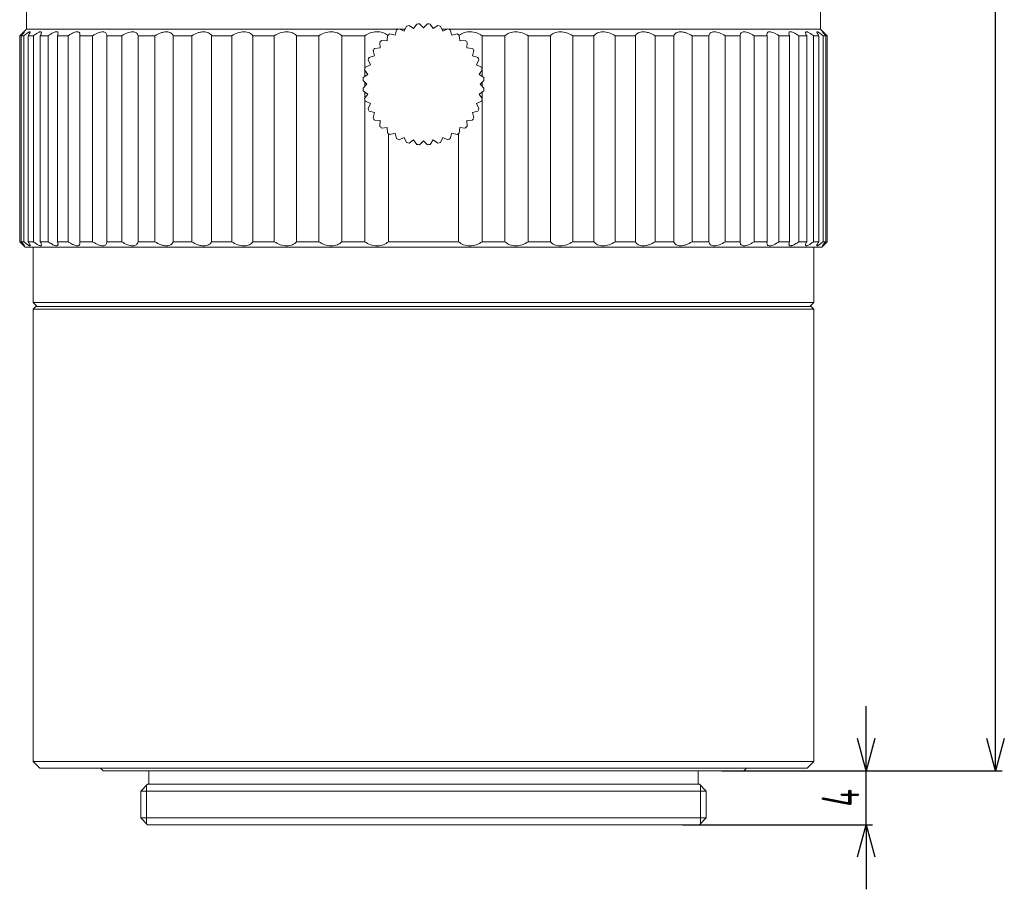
# Model space of a CAD drawing. Header units: millimetres. Extents: x 1005 to 1079, y -271 to -124.
# Tile 1 of 95: x 1006 to 1079, y -271 to -207. Entities that reach past the tile are written whole.
import ezdxf

# ---------------------------------------------------------------- set-up
doc = ezdxf.new("R2010")
doc.units = ezdxf.units.MM
doc.header["$LTSCALE"] = 16.335
doc.header["$PDMODE"] = 3
doc.header["$PDSIZE"] = 8
doc.layers.get('0').update_dxf_attribs({"linetype": 'CONTINUOUS'})
doc.layers.get('Defpoints').update_dxf_attribs({"linetype": 'CONTINUOUS'})
doc.layers.add('标注', color=7, linetype='CONTINUOUS', lineweight=9)
doc.styles.add('HZ', font='geniso', dxfattribs={"width": 0.7, "bigfont": 'hztxt'})
doc.dimstyles.new('ISO-25', dxfattribs={"dimscale": 0.8, "dimtxt": 3.5, "dimasz": 3, "dimexe": 0.6, "dimexo": 0.1, "dimtad": 1, "dimdec": 3, "dimdsep": 46, "dimtxsty": 'HZ', "dimblk": 'OPEN30', "dimcen": 2.5, "dimadec": 3, "dimazin": 2, "dimtm": 1e-09, "dimtfac": 1, "dimtdec": 3, "dimtmove": 0, "dimatfit": 3, "dimldrblk": 'OPEN30', "dimfxl": 1, "dimtolj": 1, "dimarcsym": 0})

# ---------------------------------------------------------------- blocks, each defined once
blk = doc.blocks.new('_Open30')
at = {"color": 0, "linetype": 'ByBlock', "lineweight": -2}
for p, q in [((-1, 0.268), (0, 0)), ((0, 0), (-1, -0.268)), ((0, 0), (-1, 0))]:
    blk.add_line(p, q, dxfattribs=at)
blk = doc.blocks.new('*D57')
at = {"layer": 'Defpoints', "color": 0}
for p in [(1065.512, -146.605), (1078.337, -146.605), (1057.925, -262.605)]:
    blk.add_point(p, dxfattribs=at)
at = {"layer": '标注', "color": 0, "lineweight": -2}
for p, q in [((1065.592, -146.605), (1078.817, -146.605)), ((1078.337, -260.205), (1078.337, -149.005)), ((1058.005, -262.605), (1078.817, -262.605))]:
    blk.add_line(p, q, dxfattribs=at)
at = {"layer": '标注', "color": 0, "linetype": 'ByBlock', "lineweight": -2, "xscale": 2.4, "yscale": 2.4, "zscale": 2.4}
for p, rotation in [((1078.337, -146.605), 90), ((1078.337, -262.605), 270)]:
    blk.add_blockref('_Open30', p, dxfattribs=dict(at, rotation=rotation))
at = {"layer": '标注', "color": 0, "insert": (1076.409, -204.605), "char_height": 2.8, "attachment_point": 5, "rotation": 90, "style": 'HZ'}
blk.add_mtext('\\A1;116', dxfattribs=at)
blk = doc.blocks.new('*D61')
at = {"layer": 'Defpoints', "color": 0}
for p in [(1057.925, -262.605), (1068.712, -262.605), (1054.995, -266.605)]:
    blk.add_point(p, dxfattribs=at)
at = {"layer": '标注', "color": 0, "lineweight": -2}
for p, q in [((1068.712, -260.205), (1068.712, -257.805)), ((1058.005, -262.605), (1069.192, -262.605)), ((1068.712, -266.605), (1068.712, -262.605)), ((1055.075, -266.605), (1069.192, -266.605)), ((1068.712, -269.005), (1068.712, -271.405))]:
    blk.add_line(p, q, dxfattribs=at)
at = {"layer": '标注', "color": 0, "linetype": 'ByBlock', "lineweight": -2, "xscale": 2.4, "yscale": 2.4, "zscale": 2.4}
for p, rotation in [((1068.712, -262.605), 270), ((1068.712, -266.605), 90)]:
    blk.add_blockref('_Open30', p, dxfattribs=dict(at, rotation=rotation))
at = {"layer": '标注', "color": 0, "insert": (1066.807, -264.605), "char_height": 2.8, "attachment_point": 5, "rotation": 90, "style": 'HZ'}
blk.add_mtext('\\A1;4', dxfattribs=at)

msp = doc.modelspace()

# ---------------------------------------------------------------- linework, layer by layer
at = {"layer": '标注', "color": 0}
for p, q in [((1006.3256, -202.8044), (1006.3256, -207.5044)), ((1065.3256, -202.8044), (1065.3256, -207.5044)), ((1006.3256, -207.5044), (1005.8256, -208.0044)), ((1006.3256, -207.5044), (1033.9716, -207.5044)), ((1033.832, -207.5701), (1033.7256, -207.967)), ((1034.3891, -207.6576), (1034.0166, -207.484)), ((1034.0604, -207.5044), (1034.4606, -207.5044)), ((1034.5628, -207.2852), (1034.3891, -207.6576)), ((1035.0963, -207.4682), (1034.7596, -207.2324)), ((1035.332, -207.1315), (1035.0963, -207.4682)), ((1035.8256, -207.4044), (1035.535, -207.1137)), ((1036.1162, -207.1137), (1035.8256, -207.4044)), ((1036.5549, -207.4682), (1036.3192, -207.1315)), ((1036.8916, -207.2324), (1036.5549, -207.4682)), ((1037.2621, -207.6576), (1037.0884, -207.2852)), ((1037.1906, -207.5044), (1037.5908, -207.5044)), ((1037.6346, -207.484), (1037.2621, -207.6576)), ((1037.6796, -207.5044), (1065.3256, -207.5044)), ((1037.9256, -207.967), (1037.8192, -207.5701)), ((1065.3256, -207.5044), (1065.8256, -208.0044)), ((1005.8256, -208.0044), (1005.8256, -223.3044)), ((1005.8256, -208.0044), (1005.838, -208.0044)), ((1005.838, -208.0044), (1005.838, -223.3044)), ((1005.9406, -208.0044), (1005.9406, -223.3044)), ((1005.9406, -208.0044), (1006.1409, -208.0044)), ((1006.1409, -208.0044), (1006.1409, -223.3044)), ((1006.4474, -208.0044), (1006.4474, -223.3044)), ((1006.4474, -208.0044), (1006.8453, -208.0044)), ((1006.8453, -208.0044), (1006.8453, -223.3044)), ((1007.3514, -208.0044), (1007.3514, -223.3044)), ((1007.3514, -208.0044), (1007.9415, -208.0044)), ((1007.9415, -208.0044), (1007.9415, -223.3044)), ((1008.6405, -208.0044), (1008.6773, -207.8329)), ((1008.6405, -208.0044), (1008.6405, -223.3044)), ((1008.6405, -208.0044), (1009.4149, -208.0044)), ((1009.4149, -208.0044), (1009.4149, -223.3044)), ((1010.2973, -208.0044), (1010.3056, -207.9137)), ((1010.2973, -208.0044), (1010.2973, -223.3044)), ((1010.2973, -208.0044), (1011.2454, -208.0044)), ((1011.2454, -208.0044), (1011.2454, -223.3044)), ((1012.2993, -208.0044), (1012.2993, -223.3044)), ((1012.2993, -208.0044), (1013.4083, -208.0044)), ((1013.4083, -208.0044), (1013.4083, -223.3044)), ((1014.6194, -208.0044), (1014.6194, -223.3044)), ((1014.6194, -208.0044), (1015.8743, -208.0044)), ((1015.8743, -208.0044), (1015.8743, -223.3044)), ((1017.2263, -208.0044), (1017.2263, -223.3044)), ((1017.2263, -208.0044), (1018.6102, -208.0044)), ((1018.6102, -208.0044), (1018.6102, -223.3044)), ((1020.0847, -208.0044), (1020.0847, -223.3044)), ((1020.0847, -208.0044), (1021.5789, -208.0044)), ((1021.5789, -208.0044), (1021.5789, -223.3044)), ((1023.156, -208.0044), (1023.156, -223.3044)), ((1023.156, -208.0044), (1024.7402, -208.0044)), ((1024.7402, -208.0044), (1024.7402, -223.3044)), ((1026.3986, -208.0044), (1026.3986, -223.3044)), ((1026.3986, -208.0044), (1028.0515, -208.0044)), ((1028.0515, -208.0044), (1028.0515, -223.3044)), ((1029.7688, -208.0044), (1029.7688, -223.3044)), ((1029.7688, -208.0044), (1031.4679, -208.0044)), ((1031.4679, -208.0044), (1031.4679, -210.483)), ((1033.1259, -208.387), (1032.7165, -208.3511)), ((1033.1617, -207.9776), (1033.1259, -208.387)), ((1033.7256, -207.967), (1033.3286, -207.8607)), ((1038.3226, -207.8607), (1037.9256, -207.967)), ((1038.5253, -208.387), (1038.4895, -207.9776)), ((1038.9347, -208.3511), (1038.5253, -208.387)), ((1040.1833, -208.0044), (1041.8824, -208.0044)), ((1040.1833, -208.0044), (1040.1833, -210.483)), ((1041.8824, -208.0044), (1041.8824, -223.3044)), ((1043.5997, -208.0044), (1045.2526, -208.0044)), ((1043.5997, -208.0044), (1043.5997, -223.3044)), ((1045.2526, -208.0044), (1045.2526, -223.3044)), ((1046.911, -208.0044), (1048.4952, -208.0044)), ((1046.911, -208.0044), (1046.911, -223.3044)), ((1048.4952, -208.0044), (1048.4952, -223.3044)), ((1050.0723, -208.0044), (1051.5665, -208.0044)), ((1050.0723, -208.0044), (1050.0723, -223.3044)), ((1051.5665, -208.0044), (1051.5665, -223.3044)), ((1053.041, -208.0044), (1054.4249, -208.0044)), ((1053.041, -208.0044), (1053.041, -223.3044)), ((1054.4249, -208.0044), (1054.4249, -223.3044)), ((1055.7769, -208.0044), (1057.0318, -208.0044)), ((1055.7769, -208.0044), (1055.7769, -223.3044)), ((1057.0318, -208.0044), (1057.0318, -223.3044)), ((1058.2429, -208.0044), (1059.3519, -208.0044)), ((1058.2429, -208.0044), (1058.2429, -223.3044)), ((1059.3519, -208.0044), (1059.3519, -223.3044)), ((1060.4058, -208.0044), (1061.3539, -208.0044)), ((1060.4058, -208.0044), (1060.4058, -223.3044)), ((1061.3456, -207.9137), (1061.3539, -208.0044)), ((1061.3539, -208.0044), (1061.3539, -223.3044)), ((1063.0107, -208.0044), (1062.2363, -208.0044)), ((1062.2363, -208.0044), (1062.2363, -223.3044)), ((1062.9739, -207.8329), (1063.0107, -208.0044)), ((1063.0107, -208.0044), (1063.0107, -223.3044)), ((1064.2998, -208.0044), (1063.7097, -208.0044)), ((1063.7097, -208.0044), (1063.7097, -223.3044)), ((1064.2998, -208.0044), (1064.2998, -223.3044)), ((1065.2038, -208.0044), (1064.8059, -208.0044)), ((1064.8059, -208.0044), (1064.8059, -223.3044)), ((1065.2038, -208.0044), (1065.2038, -223.3044)), ((1065.7106, -208.0044), (1065.5103, -208.0044)), ((1065.5103, -208.0044), (1065.5103, -223.3044)), ((1065.7106, -208.0044), (1065.7106, -223.3044)), ((1065.8256, -208.0044), (1065.8132, -208.0044)), ((1065.8132, -208.0044), (1065.8132, -223.3044)), ((1065.8256, -208.0044), (1065.8256, -223.3044)), ((1032.0819, -209.1074), (1032.1883, -209.5044)), ((1032.6082, -208.9046), (1032.1988, -208.9405)), ((1032.5724, -208.4952), (1032.6082, -208.9046)), ((1039.043, -208.9046), (1039.0788, -208.4952)), ((1039.4524, -208.9405), (1039.043, -208.9046)), ((1039.4629, -209.5044), (1039.5693, -209.1074)), ((1031.7052, -209.7954), (1031.8789, -210.1679)), ((1032.1883, -209.5044), (1031.7913, -209.6107)), ((1039.8599, -209.6107), (1039.4629, -209.5044)), ((1039.7723, -210.1679), (1039.946, -209.7954)), ((1031.4537, -210.5384), (1031.6894, -210.875)), ((1031.4679, -210.5586), (1031.4679, -211.0302)), ((1031.8789, -210.1679), (1031.5064, -210.3416)), ((1040.1448, -210.3416), (1039.7723, -210.1679)), ((1039.9618, -210.875), (1040.1975, -210.5384)), ((1040.1833, -210.5586), (1040.1833, -211.0302)), ((1031.335, -211.3137), (1031.6256, -211.6044)), ((1031.6894, -210.875), (1031.3528, -211.1108)), ((1040.2984, -211.1108), (1039.9618, -210.875)), ((1040.0256, -211.6044), (1040.3162, -211.3137)), ((1031.6256, -211.6044), (1031.335, -211.895)), ((1031.3528, -212.0979), (1031.6894, -212.3337)), ((1031.4679, -211.4466), (1031.4679, -211.7621)), ((1039.9618, -212.3337), (1040.2984, -212.0979)), ((1040.3162, -211.895), (1040.0256, -211.6044)), ((1040.1833, -211.4466), (1040.1833, -211.7621)), ((1031.6894, -212.3337), (1031.4537, -212.6703)), ((1031.4679, -212.1785), (1031.4679, -212.6501)), ((1031.4679, -212.7258), (1031.4679, -223.3044)), ((1031.5064, -212.8672), (1031.8789, -213.0408)), ((1039.7723, -213.0408), (1040.1448, -212.8672)), ((1040.1975, -212.6703), (1039.9618, -212.3337)), ((1040.1833, -212.1785), (1040.1833, -212.6501)), ((1040.1833, -212.7258), (1040.1833, -223.3044)), ((1031.8789, -213.0408), (1031.7052, -213.4133)), ((1031.7913, -213.598), (1032.1883, -213.7044)), ((1039.4629, -213.7044), (1039.8599, -213.598)), ((1039.946, -213.4133), (1039.7723, -213.0408)), ((1032.1883, -213.7044), (1032.0819, -214.1013)), ((1032.1988, -214.2682), (1032.6082, -214.3041)), ((1032.6082, -214.3041), (1032.5724, -214.7135)), ((1039.043, -214.3041), (1039.4524, -214.2682)), ((1039.0788, -214.7135), (1039.043, -214.3041)), ((1039.5693, -214.1013), (1039.4629, -213.7044)), ((1032.7165, -214.8576), (1033.1259, -214.8217)), ((1033.1259, -214.8217), (1033.1617, -215.2312)), ((1038.4895, -215.2312), (1038.5253, -214.8217)), ((1038.5253, -214.8217), (1038.9347, -214.8576)), ((1033.2208, -215.2735), (1033.2208, -223.3044)), ((1033.3286, -215.348), (1033.7256, -215.2417)), ((1033.7256, -215.2417), (1033.832, -215.6386)), ((1034.0166, -215.7248), (1034.3891, -215.5511)), ((1034.3891, -215.5511), (1034.5628, -215.9235)), ((1034.7596, -215.9763), (1035.0963, -215.7405)), ((1035.0963, -215.7405), (1035.332, -216.0772)), ((1035.535, -216.095), (1035.8256, -215.8044)), ((1035.8256, -215.8044), (1036.1162, -216.095)), ((1036.3192, -216.0772), (1036.5549, -215.7405)), ((1036.5549, -215.7405), (1036.8916, -215.9763)), ((1037.0884, -215.9235), (1037.2621, -215.5511)), ((1037.2621, -215.5511), (1037.6346, -215.7248)), ((1037.8192, -215.6386), (1037.9256, -215.2417)), ((1037.9256, -215.2417), (1038.3226, -215.348)), ((1038.4304, -215.2735), (1038.4304, -223.3044)), ((1005.8256, -223.3044), (1005.838, -223.3044)), ((1005.8256, -223.3044), (1006.2256, -223.7044)), ((1005.9406, -223.3044), (1006.1409, -223.3044)), ((1006.2257, -223.7044), (1065.4255, -223.7044)), ((1006.4474, -223.3044), (1006.8453, -223.3044)), ((1006.8256, -223.7044), (1006.8255, -227.8039)), ((1007.3514, -223.3044), (1007.9415, -223.3044)), ((1008.6405, -223.3044), (1008.6773, -223.4758)), ((1008.6405, -223.3044), (1009.4149, -223.3044)), ((1010.2973, -223.3044), (1010.3056, -223.395)), ((1010.2973, -223.3044), (1011.2454, -223.3044)), ((1012.2993, -223.3044), (1013.4083, -223.3044)), ((1014.6194, -223.3044), (1015.8743, -223.3044)), ((1017.2263, -223.3044), (1018.6102, -223.3044)), ((1020.0847, -223.3044), (1021.5789, -223.3044)), ((1023.156, -223.3044), (1024.7402, -223.3044)), ((1026.3986, -223.3044), (1028.0515, -223.3044)), ((1029.7688, -223.3044), (1031.4679, -223.3044)), ((1033.2208, -223.3044), (1038.4304, -223.3044)), ((1040.1833, -223.3044), (1041.8824, -223.3044)), ((1043.5997, -223.3044), (1045.2526, -223.3044)), ((1046.911, -223.3044), (1048.4952, -223.3044)), ((1050.0723, -223.3044), (1051.5665, -223.3044)), ((1053.041, -223.3044), (1054.4249, -223.3044)), ((1055.7769, -223.3044), (1057.0318, -223.3044)), ((1058.2429, -223.3044), (1059.3519, -223.3044)), ((1060.4058, -223.3044), (1061.3539, -223.3044)), ((1061.3456, -223.395), (1061.3539, -223.3044)), ((1063.0107, -223.3044), (1062.2363, -223.3044)), ((1062.9739, -223.4758), (1063.0107, -223.3044)), ((1064.2998, -223.3044), (1063.7097, -223.3044)), ((1065.2038, -223.3044), (1064.8059, -223.3044)), ((1064.8257, -223.7044), (1064.8257, -227.8047)), ((1065.8256, -223.3044), (1065.4256, -223.7044)), ((1065.7106, -223.3044), (1065.5103, -223.3044)), ((1065.8256, -223.3044), (1065.8132, -223.3044)), ((1006.8255, -227.8039), (1064.8257, -227.8047)), ((1006.8255, -227.8039), (1007.1257, -228.1041)), ((1007.0256, -228.1041), (1006.8256, -228.3041)), ((1007.0256, -228.1041), (1013.0356, -228.1043)), ((1013.0356, -228.1043), (1037.0754, -228.1047)), ((1037.0754, -228.1047), (1058.6156, -228.1049)), ((1058.6156, -228.1049), (1064.4309, -228.1049)), ((1064.4309, -228.1049), (1064.6256, -228.1049)), ((1064.8257, -227.8047), (1064.5255, -228.1049)), ((1064.6256, -228.1049), (1064.8256, -228.3049)), ((1006.8256, -228.3041), (1006.8251, -261.9041)), ((1006.8256, -228.3041), (1064.8256, -228.3049)), ((1064.8256, -228.3049), (1064.8251, -261.9049)), ((1006.8251, -261.9041), (1064.8251, -261.9049)), ((1006.8251, -261.9041), (1007.3251, -262.4041)), ((1007.3251, -262.4041), (1011.8251, -262.4042)), ((1011.8251, -262.4041), (1012.0251, -262.6041)), ((1011.8251, -262.4042), (1012.0137, -262.4043)), ((1012.0137, -262.4043), (1059.6365, -262.4049)), ((1012.0251, -262.6041), (1015.4251, -262.6043)), ((1015.4251, -262.6042), (1015.4251, -263.6042)), ((1015.4251, -262.6043), (1056.2251, -262.6048)), ((1056.2251, -262.6047), (1056.2251, -263.6047)), ((1056.2251, -262.6048), (1059.6251, -262.6048)), ((1059.8251, -262.4048), (1059.6251, -262.6048)), ((1059.6365, -262.4049), (1059.8251, -262.4049)), ((1059.8251, -262.4049), (1064.3251, -262.4048)), ((1064.8251, -261.9049), (1064.3251, -262.4048)), ((1015.3251, -263.6042), (1014.8251, -264.1042)), ((1015.2351, -263.6942), (1015.2351, -266.5142)), ((1015.3251, -263.6042), (1056.3251, -263.6047)), ((1056.3251, -263.6047), (1056.8251, -264.1047)), ((1056.4156, -263.6942), (1056.4156, -266.5142)), ((1014.8251, -264.1042), (1014.8251, -266.1042)), ((1014.8251, -264.1042), (1056.8251, -264.1047)), ((1056.8251, -264.1047), (1056.8251, -266.1047)), ((1014.8251, -266.1042), (1015.3251, -266.6042)), ((1014.8251, -266.1042), (1056.8251, -266.1047)), ((1056.8251, -266.1047), (1056.3251, -266.6047)), ((1015.3251, -266.6042), (1056.3251, -266.6047))]:
    msp.add_line(p, q, dxfattribs=at)
for centre, radius, start, end in [((1035.8256, -211.6044), 4.5, 113.702695, 116.297305), ((1035.8256, -211.6044), 4.5, 103.702695, 106.297305), ((1035.8256, -211.6044), 4.5, 93.702695, 96.297305), ((1035.8256, -211.6044), 4.5, 83.702695, 86.297305), ((1035.8256, -211.6044), 4.5, 73.702695, 76.297305), ((1035.8256, -211.6044), 4.5, 63.702695, 66.297305), ((1018.3539, -220.9772), 18.0262, 133.715039, 133.972897), ((1035.8256, -211.6044), 4.5, 133.702695, 136.297305), ((1035.8256, -211.6044), 4.5, 123.702695, 126.297305), ((1035.8256, -211.6044), 4.5, 53.702695, 56.297305), ((1035.8256, -211.6044), 4.5, 43.702695, 46.297305), ((1053.303, -220.9713), 18.018, 46.027033, 46.286127), ((1035.8256, -211.6044), 4.5, 143.702695, 146.297305), ((1035.8256, -211.6044), 4.5, 33.702695, 36.297305), ((1035.8256, -211.6044), 4.5, 153.702695, 156.297305), ((1035.8256, -211.6044), 4.5, 23.702695, 26.297305), ((1035.8256, -211.6044), 4.5, 163.702695, 166.297305), ((1035.8256, -211.6044), 4.5, 13.702695, 16.297305), ((1035.8256, -211.6044), 4.5, 173.702695, 176.297305), ((1035.8256, -211.6044), 4.5, 3.702695, 6.297305), ((1035.8256, -211.6044), 4.5, 183.702695, 186.297305), ((1035.8256, -211.6044), 4.5, 353.702695, 356.297305), ((1035.8256, -211.6044), 4.5, 193.702695, 196.297305), ((1035.8256, -211.6044), 4.5, 343.702695, 346.297305), ((1035.8256, -211.6044), 4.5, 203.702695, 206.297305), ((1035.8256, -211.6044), 4.5, 333.702695, 336.297305), ((1035.8256, -211.6044), 4.5, 213.702695, 216.297305), ((1035.8256, -211.6044), 4.5, 323.702695, 326.297305), ((1035.8256, -211.6044), 4.5, 223.702695, 226.297305), ((1035.8256, -211.6044), 4.5, 313.702695, 316.297305), ((1035.8256, -211.6044), 4.5, 233.702695, 236.297305), ((1035.8256, -211.6044), 4.5, 243.702695, 246.297305), ((1035.8256, -211.6044), 4.5, 293.702695, 296.297305), ((1035.8256, -211.6044), 4.5, 303.702695, 306.297305), ((1035.8256, -211.6044), 4.5, 253.702695, 256.297305), ((1035.8256, -211.6044), 4.5, 263.702695, 266.297305), ((1035.8256, -211.6044), 4.5, 273.702695, 276.297305), ((1035.8256, -211.6044), 4.5, 283.702695, 286.297305), ((1018.3539, -210.3315), 18.0262, 226.027103, 226.284961), ((1053.303, -210.3374), 18.018, 313.713873, 313.972967)]:
    msp.add_arc(centre, radius, start, end, dxfattribs=at)
for points, knots in [([(1006.1784, -207.707), (1006.1783, -207.7), (1006.1498, -207.7183), (1006.133, -207.7323), (1006.0966, -207.7624), (1006.0571, -207.7979), (1005.9881, -207.861), (1005.9344, -207.9119), (1005.8965, -207.9482)], [0, 0, 0, 0, 0.0559979, 0.1378857, 0.2542493, 0.4021588, 0.5780852, 1, 1, 1, 1]), ([(1005.9406, -208.0044), (1005.9731, -207.9676), (1006.0192, -207.9148), (1006.0762, -207.8473), (1006.1109, -207.8052), (1006.1387, -207.7698), (1006.1597, -207.7417), (1006.172, -207.7221), (1006.1784, -207.7111), (1006.1784, -207.707)], [0, 0, 0, 0, 0.3856139, 0.5510778, 0.6947118, 0.8138166, 0.9057246, 0.9680342, 1, 1, 1, 1]), ([(1006.5996, -207.7282), (1006.5996, -207.721), (1006.5934, -207.7027), (1006.5584, -207.7049), (1006.5196, -207.722), (1006.4639, -207.7536), (1006.3969, -207.7997), (1006.3187, -207.8583), (1006.2321, -207.9277), (1006.1721, -207.9779), (1006.1409, -208.0044)], [0, 0, 0, 0, 0.0380005, 0.0818402, 0.1582082, 0.2700774, 0.414867, 0.5879853, 0.7845962, 1, 1, 1, 1]), ([(1006.4474, -208.0044), (1006.4689, -207.9744), (1006.5074, -207.9189), (1006.5557, -207.8416), (1006.5868, -207.7805), (1006.5997, -207.7432), (1006.5996, -207.7282)], [0, 0, 0, 0, 0.3482528, 0.6383334, 0.8583977, 1, 1, 1, 1]), ([(1007.4363, -207.7698), (1007.4362, -207.7554), (1007.4328, -207.7331), (1007.413, -207.713), (1007.3838, -207.7017), (1007.3325, -207.7071), (1007.2609, -207.7329), (1007.1729, -207.7781), (1007.072, -207.8403), (1006.9608, -207.9171), (1006.8846, -207.9741), (1006.8453, -208.0044)], [0, 0, 0, 0, 0.0605617, 0.0867293, 0.1148375, 0.188732, 0.2952167, 0.4342236, 0.6016287, 0.7919956, 1, 1, 1, 1]), ([(1008.6773, -207.8329), (1008.6772, -207.81), (1008.6725, -207.7661), (1008.6274, -207.713), (1008.5522, -207.6995), (1008.4603, -207.7159), (1008.3489, -207.7574), (1008.1694, -207.849), (1008.0342, -207.9385), (1007.9415, -208.0044)], [0, 0, 0, 0, 0.0772272, 0.1428172, 0.2186927, 0.3217616, 0.4556704, 0.6172312, 1, 1, 1, 1]), ([(1010.3056, -207.9135), (1010.3055, -207.8816), (1010.299, -207.8211), (1010.2502, -207.7416), (1010.1601, -207.7018), (1010.0449, -207.7038), (1009.9078, -207.7389), (1009.7525, -207.8042), (1009.5851, -207.8945), (1009.4724, -207.9659), (1009.4149, -208.0044)], [0, 0, 0, 0, 0.0878913, 0.1642302, 0.2446803, 0.3464445, 0.4765313, 0.6327834, 0.8094065, 1, 1, 1, 1]), ([(1012.2993, -208.0044), (1012.2985, -207.9637), (1012.2891, -207.8859), (1012.2337, -207.7814), (1012.1302, -207.7145), (1011.991, -207.6974), (1011.8259, -207.7235), (1011.6406, -207.7875), (1011.4434, -207.8833), (1011.3119, -207.9617), (1011.2454, -208.0044)], [0, 0, 0, 0, 0.0938399, 0.1781639, 0.2640694, 0.3667821, 0.4947892, 0.6470193, 0.8176802, 1, 1, 1, 1]), ([(1014.6194, -208.0044), (1014.6107, -207.9625), (1014.5832, -207.8813), (1014.4994, -207.7793), (1014.3727, -207.7154), (1014.2122, -207.6973), (1014.0269, -207.7225), (1013.7475, -207.811), (1013.543, -207.9205), (1013.4083, -208.0044)], [0, 0, 0, 0, 0.0903428, 0.1779192, 0.2719503, 0.382493, 0.5140907, 0.6645614, 1, 1, 1, 1]), ([(1017.2263, -208.0044), (1017.2093, -207.9614), (1017.1634, -207.8783), (1017.0544, -207.7786), (1016.9061, -207.7161), (1016.7257, -207.6972), (1016.5226, -207.7217), (1016.2274, -207.8089), (1016.0133, -207.9191), (1015.8743, -208.0044)], [0, 0, 0, 0, 0.0903632, 0.1825674, 0.2835664, 0.3998253, 0.5333293, 0.6811833, 1, 1, 1, 1]), ([(1020.0847, -208.0044), (1020.0595, -207.9605), (1019.9961, -207.8767), (1019.8116, -207.7393), (1019.5537, -207.6903), (1019.2795, -207.7212), (1018.972, -207.8069), (1018.7514, -207.9179), (1018.6102, -208.0044)], [0, 0, 0, 0, 0.0928251, 0.190345, 0.4164616, 0.5510704, 0.6961818, 1, 1, 1, 1]), ([(1023.156, -208.0044), (1023.1228, -207.96), (1023.0432, -207.876), (1022.8306, -207.7407), (1022.4704, -207.6756), (1022.0137, -207.7715), (1021.7202, -207.9168), (1021.5789, -208.0044)], [0, 0, 0, 0, 0.0965689, 0.1994117, 0.4344842, 0.7104577, 1, 1, 1, 1]), ([(1026.3986, -208.0044), (1026.3148, -207.9125), (1026.0864, -207.7518), (1025.6483, -207.6759), (1025.1763, -207.7681), (1024.8795, -207.9157), (1024.7402, -208.0044)], [0, 0, 0, 0, 0.208189, 0.4509178, 0.7236421, 1, 1, 1, 1]), ([(1029.7688, -208.0044), (1029.6708, -207.9123), (1029.4206, -207.7544), (1028.9633, -207.6757), (1028.4825, -207.7652), (1028.1866, -207.9147), (1028.0515, -208.0044)], [0, 0, 0, 0, 0.2185611, 0.4676262, 0.7363434, 1, 1, 1, 1]), ([(1033.1723, -207.9659), (1033.0603, -207.8815), (1032.7933, -207.742), (1032.3344, -207.6785), (1031.8703, -207.7704), (1031.5918, -207.9173), (1031.4679, -208.0044)], [0, 0, 0, 0, 0.2315937, 0.486999, 0.7499406, 1, 1, 1, 1]), ([(1040.1833, -208.0044), (1040.0594, -207.9173), (1039.7808, -207.7704), (1039.3167, -207.6785), (1038.8579, -207.742), (1038.5909, -207.8815), (1038.479, -207.9659)], [0, 0, 0, 0, 0.2501043, 0.5130836, 0.7684605, 1, 1, 1, 1]), ([(1043.5997, -208.0044), (1043.4645, -207.9147), (1043.1686, -207.7651), (1042.6877, -207.6757), (1042.2305, -207.7545), (1041.9804, -207.9123), (1041.8824, -208.0044)], [0, 0, 0, 0, 0.2637069, 0.5324588, 0.781483, 1, 1, 1, 1]), ([(1046.911, -208.0044), (1046.7717, -207.9157), (1046.4749, -207.7681), (1046.0028, -207.6759), (1045.5647, -207.7519), (1045.3364, -207.9125), (1045.2526, -208.0044)], [0, 0, 0, 0, 0.2764096, 0.5491666, 0.7918533, 1, 1, 1, 1]), ([(1050.0723, -208.0044), (1049.931, -207.9167), (1049.6375, -207.7715), (1049.1807, -207.6756), (1048.8205, -207.7407), (1048.608, -207.876), (1048.5284, -207.96), (1048.4952, -208.0044)], [0, 0, 0, 0, 0.2895957, 0.5655997, 0.8006295, 0.9034438, 1, 1, 1, 1]), ([(1053.041, -208.0044), (1052.8998, -207.9179), (1052.6791, -207.8069), (1052.3716, -207.7212), (1052.0974, -207.6903), (1051.8395, -207.7394), (1051.6551, -207.8767), (1051.5917, -207.9605), (1051.5665, -208.0044)], [0, 0, 0, 0, 0.3038724, 0.4490064, 0.5836215, 0.8096943, 0.9071872, 1, 1, 1, 1]), ([(1055.7769, -208.0044), (1055.6379, -207.9191), (1055.4237, -207.8089), (1055.1285, -207.7217), (1054.9254, -207.6972), (1054.7451, -207.7161), (1054.5967, -207.7787), (1054.4878, -207.8783), (1054.4419, -207.9614), (1054.4249, -208.0044)], [0, 0, 0, 0, 0.3188729, 0.4667496, 0.6002572, 0.7164887, 0.8174688, 0.9096485, 1, 1, 1, 1]), ([(1058.2429, -208.0044), (1058.1082, -207.9205), (1057.9037, -207.811), (1057.6242, -207.7225), (1057.4389, -207.6972), (1057.2785, -207.7154), (1057.1518, -207.7793), (1057.068, -207.8813), (1057.0405, -207.9625), (1057.0318, -208.0044)], [0, 0, 0, 0, 0.3354961, 0.4859893, 0.6175868, 0.7281006, 0.8221142, 0.9096687, 1, 1, 1, 1]), ([(1060.4058, -208.0044), (1060.3393, -207.9617), (1060.2078, -207.8833), (1060.0105, -207.7875), (1059.8252, -207.7234), (1059.6601, -207.6974), (1059.5209, -207.7146), (1059.4174, -207.7814), (1059.3621, -207.8859), (1059.3527, -207.9637), (1059.3519, -208.0044)], [0, 0, 0, 0, 0.1823429, 0.3530395, 0.5052916, 0.633294, 0.7359765, 0.8218661, 0.9061719, 1, 1, 1, 1]), ([(1061.5466, -207.7044), (1061.5163, -207.7044), (1061.4597, -207.7111), (1061.3639, -207.7724), (1061.3458, -207.8603), (1061.3456, -207.9136)], [0, 0, 0, 0, 0.2779667, 0.5105332, 1, 1, 1, 1]), ([(1062.2363, -208.0044), (1062.1156, -207.9235), (1061.9385, -207.8164), (1061.702, -207.7247), (1061.5945, -207.7044), (1061.5466, -207.7044)], [0, 0, 0, 0, 0.5739047, 0.8107675, 1, 1, 1, 1]), ([(1063.7097, -208.0044), (1063.617, -207.9385), (1063.4818, -207.849), (1063.3022, -207.7574), (1063.1909, -207.7159), (1063.099, -207.6994), (1063.0238, -207.7131), (1062.9787, -207.7661), (1062.974, -207.8099), (1062.9739, -207.8329)], [0, 0, 0, 0, 0.3828066, 0.5443982, 0.6782993, 0.781369, 0.8572156, 0.922797, 1, 1, 1, 1]), ([(1064.8059, -208.0044), (1064.7666, -207.9741), (1064.6904, -207.9171), (1064.5791, -207.8403), (1064.4782, -207.778), (1064.3902, -207.7329), (1064.3186, -207.7071), (1064.2673, -207.7016), (1064.2381, -207.7131), (1064.2184, -207.7333), (1064.2149, -207.7555), (1064.2149, -207.77)], [0, 0, 0, 0, 0.2080408, 0.398449, 0.5658777, 0.7048852, 0.8112874, 0.8851492, 0.913228, 0.9393971, 1, 1, 1, 1]), ([(1065.5103, -208.0044), (1065.4791, -207.9779), (1065.4191, -207.9277), (1065.3325, -207.8583), (1065.2542, -207.7997), (1065.1873, -207.7536), (1065.1316, -207.7219), (1065.0927, -207.7049), (1065.0577, -207.7027), (1065.0517, -207.721), (1065.0516, -207.7282)], [0, 0, 0, 0, 0.2154037, 0.4120331, 0.5851614, 0.7299631, 0.8418164, 0.9181289, 0.9619773, 1, 1, 1, 1]), ([(1065.0516, -207.7282), (1065.0516, -207.7432), (1065.0644, -207.7805), (1065.0955, -207.8416), (1065.1439, -207.9189), (1065.1823, -207.9744), (1065.2038, -208.0044)], [0, 0, 0, 0, 0.1415878, 0.3616679, 0.6517357, 1, 1, 1, 1]), ([(1065.7544, -207.9479), (1065.7165, -207.9117), (1065.6628, -207.8607), (1065.5939, -207.7977), (1065.5544, -207.7622), (1065.518, -207.7321), (1065.5013, -207.7182), (1065.4728, -207.7001), (1065.4728, -207.707)], [0, 0, 0, 0, 0.422288, 0.5983128, 0.7462631, 0.8626122, 0.9443298, 1, 1, 1, 1]), ([(1065.4728, -207.707), (1065.4729, -207.7111), (1065.4792, -207.7222), (1065.4916, -207.7419), (1065.5126, -207.7699), (1065.5405, -207.8053), (1065.5751, -207.8474), (1065.6321, -207.9148), (1065.6781, -207.9676), (1065.7106, -208.0044)], [0, 0, 0, 0, 0.0321988, 0.0946531, 0.1866048, 0.3057145, 0.4493023, 0.6146653, 1, 1, 1, 1]), ([(1007.3514, -208.0044), (1007.3749, -207.9611), (1007.4113, -207.8864), (1007.4365, -207.8043), (1007.4363, -207.7698)], [0, 0, 0, 0, 0.5880753, 1, 1, 1, 1]), ([(1064.2149, -207.77), (1064.2148, -207.8044), (1064.2399, -207.8865), (1064.2764, -207.9612), (1064.2998, -208.0044)], [0, 0, 0, 0, 0.4120399, 1, 1, 1, 1]), ([(1006.1784, -223.6017), (1006.1783, -223.6087), (1006.1498, -223.5904), (1006.133, -223.5764), (1006.0966, -223.5463), (1006.0571, -223.5108), (1005.9881, -223.4477), (1005.9344, -223.3968), (1005.8965, -223.3605)], [0, 0, 0, 0, 0.0559979, 0.1378857, 0.2542493, 0.4021588, 0.5780852, 1, 1, 1, 1]), ([(1005.9406, -223.3044), (1005.9731, -223.3411), (1006.0192, -223.394), (1006.0762, -223.4615), (1006.1109, -223.5036), (1006.1387, -223.5389), (1006.1597, -223.567), (1006.172, -223.5866), (1006.1784, -223.5976), (1006.1784, -223.6017)], [0, 0, 0, 0, 0.3856139, 0.5510778, 0.6947118, 0.8138166, 0.9057246, 0.9680342, 1, 1, 1, 1]), ([(1006.5996, -223.5805), (1006.5996, -223.5877), (1006.5934, -223.606), (1006.5584, -223.6039), (1006.5196, -223.5867), (1006.4639, -223.5551), (1006.3969, -223.509), (1006.3187, -223.4504), (1006.2321, -223.381), (1006.1721, -223.3308), (1006.1409, -223.3044)], [0, 0, 0, 0, 0.0380005, 0.0818402, 0.1582082, 0.2700774, 0.414867, 0.5879853, 0.7845962, 1, 1, 1, 1]), ([(1006.4474, -223.3044), (1006.4689, -223.3343), (1006.5074, -223.3898), (1006.5557, -223.4671), (1006.5868, -223.5282), (1006.5997, -223.5655), (1006.5996, -223.5805)], [0, 0, 0, 0, 0.3482528, 0.6383334, 0.8583977, 1, 1, 1, 1]), ([(1007.4363, -223.5389), (1007.4362, -223.5533), (1007.4328, -223.5756), (1007.413, -223.5957), (1007.3838, -223.6071), (1007.3325, -223.6016), (1007.2609, -223.5758), (1007.1729, -223.5306), (1007.072, -223.4684), (1006.9608, -223.3916), (1006.8846, -223.3346), (1006.8453, -223.3044)], [0, 0, 0, 0, 0.0605617, 0.0867293, 0.1148375, 0.188732, 0.2952167, 0.4342236, 0.6016287, 0.7919956, 1, 1, 1, 1]), ([(1007.3514, -223.3044), (1007.3749, -223.3476), (1007.4113, -223.4223), (1007.4365, -223.5044), (1007.4363, -223.5389)], [0, 0, 0, 0, 0.5880753, 1, 1, 1, 1]), ([(1008.6773, -223.4758), (1008.6772, -223.4987), (1008.6725, -223.5426), (1008.6274, -223.5957), (1008.5522, -223.6092), (1008.4603, -223.5928), (1008.3489, -223.5513), (1008.1694, -223.4597), (1008.0342, -223.3702), (1007.9415, -223.3044)], [0, 0, 0, 0, 0.0772272, 0.1428172, 0.2186927, 0.3217616, 0.4556704, 0.6172312, 1, 1, 1, 1]), ([(1010.3056, -223.3952), (1010.3055, -223.4271), (1010.299, -223.4876), (1010.2502, -223.5671), (1010.1601, -223.6069), (1010.0449, -223.6049), (1009.9078, -223.5698), (1009.7525, -223.5045), (1009.5851, -223.4142), (1009.4724, -223.3428), (1009.4149, -223.3044)], [0, 0, 0, 0, 0.0878913, 0.1642302, 0.2446803, 0.3464445, 0.4765313, 0.6327834, 0.8094065, 1, 1, 1, 1]), ([(1012.2993, -223.3044), (1012.2985, -223.345), (1012.2891, -223.4228), (1012.2337, -223.5273), (1012.1302, -223.5942), (1011.991, -223.6113), (1011.8259, -223.5853), (1011.6406, -223.5212), (1011.4434, -223.4254), (1011.3119, -223.347), (1011.2454, -223.3044)], [0, 0, 0, 0, 0.0938399, 0.1781639, 0.2640694, 0.3667821, 0.4947892, 0.6470193, 0.8176802, 1, 1, 1, 1]), ([(1014.6194, -223.3044), (1014.6107, -223.3462), (1014.5832, -223.4274), (1014.4994, -223.5294), (1014.3727, -223.5933), (1014.2122, -223.6115), (1014.0269, -223.5862), (1013.7475, -223.4977), (1013.543, -223.3882), (1013.4083, -223.3044)], [0, 0, 0, 0, 0.0903428, 0.1779192, 0.2719503, 0.382493, 0.5140907, 0.6645614, 1, 1, 1, 1]), ([(1017.2263, -223.3044), (1017.2093, -223.3473), (1017.1634, -223.4304), (1017.0544, -223.5301), (1016.9061, -223.5927), (1016.7257, -223.6115), (1016.5226, -223.587), (1016.2274, -223.4998), (1016.0133, -223.3896), (1015.8743, -223.3044)], [0, 0, 0, 0, 0.0903632, 0.1825674, 0.2835664, 0.3998253, 0.5333293, 0.6811833, 1, 1, 1, 1]), ([(1020.0847, -223.3044), (1020.0595, -223.3482), (1019.9961, -223.432), (1019.8116, -223.5694), (1019.5537, -223.6184), (1019.2795, -223.5875), (1018.972, -223.5018), (1018.7514, -223.3908), (1018.6102, -223.3044)], [0, 0, 0, 0, 0.0928251, 0.190345, 0.4164616, 0.5510704, 0.6961818, 1, 1, 1, 1]), ([(1023.156, -223.3044), (1023.1228, -223.3487), (1023.0432, -223.4327), (1022.8306, -223.568), (1022.4704, -223.6331), (1022.0137, -223.5372), (1021.7202, -223.392), (1021.5789, -223.3044)], [0, 0, 0, 0, 0.0965689, 0.1994117, 0.4344842, 0.7104577, 1, 1, 1, 1]), ([(1026.3986, -223.3044), (1026.3148, -223.3962), (1026.0864, -223.5569), (1025.6483, -223.6328), (1025.1763, -223.5406), (1024.8795, -223.393), (1024.7402, -223.3044)], [0, 0, 0, 0, 0.208189, 0.4509178, 0.7236421, 1, 1, 1, 1]), ([(1029.7688, -223.3044), (1029.6708, -223.3964), (1029.4206, -223.5543), (1028.9633, -223.633), (1028.4825, -223.5435), (1028.1866, -223.394), (1028.0515, -223.3044)], [0, 0, 0, 0, 0.2185611, 0.4676262, 0.7363434, 1, 1, 1, 1]), ([(1033.2208, -223.3044), (1033.1105, -223.3962), (1032.8427, -223.5517), (1032.3711, -223.6331), (1031.8875, -223.5463), (1031.5968, -223.3949), (1031.4679, -223.3044)], [0, 0, 0, 0, 0.2292537, 0.4839373, 0.7483301, 1, 1, 1, 1]), ([(1040.1833, -223.3044), (1040.0544, -223.3949), (1039.7636, -223.5464), (1039.28, -223.6331), (1038.8085, -223.5516), (1038.5407, -223.3962), (1038.4304, -223.3044)], [0, 0, 0, 0, 0.2517188, 0.5161481, 0.7707921, 1, 1, 1, 1]), ([(1043.5997, -223.3044), (1043.4645, -223.394), (1043.1686, -223.5436), (1042.6877, -223.633), (1042.2305, -223.5542), (1041.9804, -223.3964), (1041.8824, -223.3044)], [0, 0, 0, 0, 0.2637069, 0.5324588, 0.781483, 1, 1, 1, 1]), ([(1046.911, -223.3044), (1046.7717, -223.393), (1046.4749, -223.5406), (1046.0028, -223.6328), (1045.5647, -223.5569), (1045.3364, -223.3962), (1045.2526, -223.3044)], [0, 0, 0, 0, 0.2764096, 0.5491666, 0.7918533, 1, 1, 1, 1]), ([(1050.0723, -223.3044), (1049.931, -223.392), (1049.6375, -223.5373), (1049.1807, -223.6331), (1048.8205, -223.568), (1048.608, -223.4327), (1048.5284, -223.3487), (1048.4952, -223.3044)], [0, 0, 0, 0, 0.2895957, 0.5655997, 0.8006295, 0.9034438, 1, 1, 1, 1]), ([(1053.041, -223.3044), (1052.8998, -223.3908), (1052.6791, -223.5018), (1052.3716, -223.5875), (1052.0974, -223.6184), (1051.8395, -223.5694), (1051.6551, -223.432), (1051.5917, -223.3482), (1051.5665, -223.3044)], [0, 0, 0, 0, 0.3038724, 0.4490064, 0.5836215, 0.8096943, 0.9071872, 1, 1, 1, 1]), ([(1055.7769, -223.3044), (1055.6379, -223.3896), (1055.4237, -223.4998), (1055.1285, -223.587), (1054.9254, -223.6115), (1054.7451, -223.5926), (1054.5967, -223.53), (1054.4878, -223.4304), (1054.4419, -223.3473), (1054.4249, -223.3044)], [0, 0, 0, 0, 0.3188729, 0.4667496, 0.6002572, 0.7164887, 0.8174688, 0.9096485, 1, 1, 1, 1]), ([(1058.2429, -223.3044), (1058.1082, -223.3883), (1057.9037, -223.4977), (1057.6242, -223.5862), (1057.4389, -223.6115), (1057.2785, -223.5933), (1057.1518, -223.5294), (1057.068, -223.4274), (1057.0405, -223.3462), (1057.0318, -223.3044)], [0, 0, 0, 0, 0.3354961, 0.4859893, 0.6175868, 0.7281006, 0.8221142, 0.9096687, 1, 1, 1, 1]), ([(1060.4058, -223.3044), (1060.3393, -223.347), (1060.2078, -223.4254), (1060.0105, -223.5212), (1059.8252, -223.5853), (1059.6601, -223.6113), (1059.5209, -223.5941), (1059.4174, -223.5273), (1059.3621, -223.4228), (1059.3527, -223.345), (1059.3519, -223.3044)], [0, 0, 0, 0, 0.1823429, 0.3530395, 0.5052916, 0.633294, 0.7359765, 0.8218661, 0.9061719, 1, 1, 1, 1]), ([(1061.5466, -223.6044), (1061.5163, -223.6044), (1061.4597, -223.5977), (1061.3639, -223.5364), (1061.3458, -223.4484), (1061.3456, -223.3951)], [0, 0, 0, 0, 0.2779667, 0.5105332, 1, 1, 1, 1]), ([(1062.2363, -223.3044), (1062.1156, -223.3852), (1061.9385, -223.4923), (1061.702, -223.584), (1061.5945, -223.6044), (1061.5466, -223.6044)], [0, 0, 0, 0, 0.5739047, 0.8107675, 1, 1, 1, 1]), ([(1063.7097, -223.3044), (1063.617, -223.3702), (1063.4818, -223.4597), (1063.3022, -223.5513), (1063.1909, -223.5928), (1063.099, -223.6093), (1063.0238, -223.5956), (1062.9787, -223.5426), (1062.974, -223.4988), (1062.9739, -223.4758)], [0, 0, 0, 0, 0.3828066, 0.5443982, 0.6782993, 0.781369, 0.8572156, 0.922797, 1, 1, 1, 1]), ([(1064.2149, -223.5387), (1064.2148, -223.5043), (1064.2399, -223.4222), (1064.2764, -223.3475), (1064.2998, -223.3044)], [0, 0, 0, 0, 0.4120399, 1, 1, 1, 1]), ([(1064.8059, -223.3044), (1064.7666, -223.3346), (1064.6904, -223.3916), (1064.5791, -223.4684), (1064.4782, -223.5307), (1064.3902, -223.5758), (1064.3186, -223.6016), (1064.2673, -223.6071), (1064.2381, -223.5956), (1064.2184, -223.5754), (1064.2149, -223.5532), (1064.2149, -223.5387)], [0, 0, 0, 0, 0.2080408, 0.398449, 0.5658777, 0.7048852, 0.8112874, 0.8851492, 0.913228, 0.9393971, 1, 1, 1, 1]), ([(1065.0516, -223.5805), (1065.0516, -223.5655), (1065.0644, -223.5282), (1065.0955, -223.4671), (1065.1439, -223.3898), (1065.1823, -223.3343), (1065.2038, -223.3044)], [0, 0, 0, 0, 0.1415878, 0.3616679, 0.6517357, 1, 1, 1, 1]), ([(1065.5103, -223.3044), (1065.4791, -223.3308), (1065.4191, -223.381), (1065.3325, -223.4504), (1065.2542, -223.509), (1065.1873, -223.5551), (1065.1316, -223.5868), (1065.0927, -223.6038), (1065.0577, -223.606), (1065.0517, -223.5877), (1065.0516, -223.5805)], [0, 0, 0, 0, 0.2154037, 0.4120331, 0.5851614, 0.7299631, 0.8418164, 0.9181289, 0.9619773, 1, 1, 1, 1]), ([(1065.4728, -223.6017), (1065.4729, -223.5976), (1065.4792, -223.5865), (1065.4916, -223.5668), (1065.5126, -223.5388), (1065.5405, -223.5034), (1065.5751, -223.4613), (1065.6321, -223.3939), (1065.6781, -223.3411), (1065.7106, -223.3044)], [0, 0, 0, 0, 0.0321988, 0.0946531, 0.1866048, 0.3057145, 0.4493023, 0.6146653, 1, 1, 1, 1]), ([(1065.7544, -223.3608), (1065.7165, -223.397), (1065.6628, -223.448), (1065.5939, -223.511), (1065.5544, -223.5465), (1065.518, -223.5766), (1065.5013, -223.5906), (1065.4728, -223.6086), (1065.4728, -223.6017)], [0, 0, 0, 0, 0.422288, 0.5983128, 0.7462631, 0.8626122, 0.9443298, 1, 1, 1, 1])]:
    msp.add_open_spline(points, degree=3, knots=knots, dxfattribs=at)

# ---------------------------------------------------------------- dimensions: what is measured, and where the dimension line sits
for base, p1, p2, picture, middle in [((1078.3374, -146.605), (1057.9251, -262.6048), (1065.5122, -146.605), '*D57', (1076.4089, -204.6049)), ((1068.7116, -262.6048), (1054.9955, -266.6047), (1057.9251, -262.6048), '*D61', (1066.8074, -264.6048))]:
    dim = msp.add_linear_dim(base=base, p1=p1, p2=p2, angle=270, dimstyle='ISO-25', override={"dimarcsym": 1}, dxfattribs=at)
    dim.commit()
    dim.dimension.update_dxf_attribs({"geometry": picture, "text_midpoint": middle})

doc.saveas('drawing.dxf')
